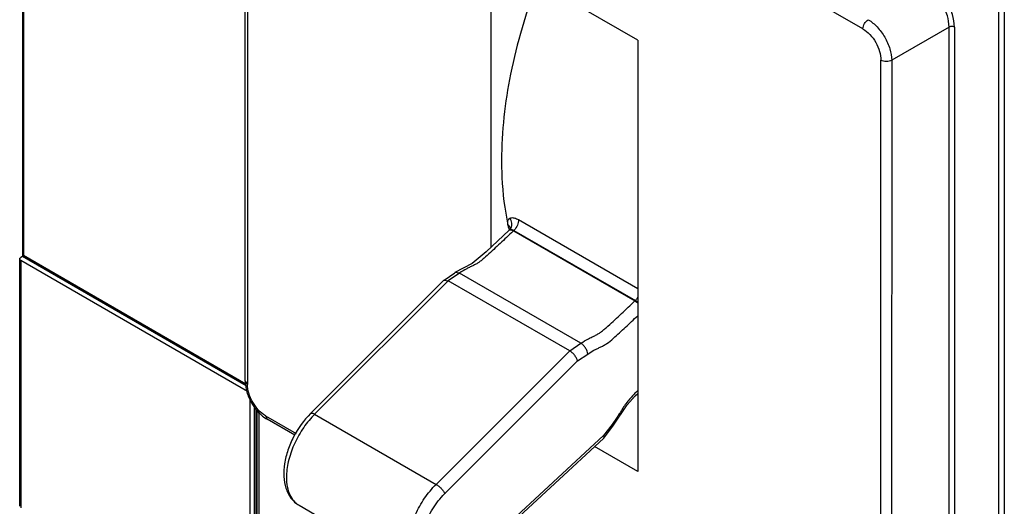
# Model space of a CAD drawing. Header units: millimetres. Extents: x 31 to 239, y 29 to 349.
# Tile 2 of 6: x 31 to 162, y 129 to 194. Entities that reach past the tile are written whole.
import ezdxf

# ---------------------------------------------------------------- set-up
doc = ezdxf.new("R2010")
doc.units = ezdxf.units.MM
doc.header["$LTSCALE"] = 24.583359
doc.layers.get('0').update_dxf_attribs({"linetype": 'CONTINUOUS'})

msp = doc.modelspace()

# ---------------------------------------------------------------- linework, layer by layer
at = {"color": 7, "linetype": 'Continuous'}
for p, q in [((31.66, 274.1), (31.66, 162.61)), ((31.81, 273.9), (31.8, 162.77)), ((143.28, 192.82), (63.95, 238.62)), ((61.25, 146.05), (61.25, 237.65)), ((61.55, 237.24), (61.54, 145.64)), ((93.85, 202.58), (93.85, 163.81)), ((113.37, 191.31), (93.85, 202.58)), ((161.35, 96.29), (161.35, 198.68)), ((162.06, 198.68), (162.06, 96.29)), ((154.73, 193.06), (147.1, 188.66)), ((154.72, 101.47), (154.73, 193.06)), ((155.44, 193.06), (155.43, 101.47)), ((113.37, 191.31), (113.37, 134.08)), ((145.67, 97.06), (145.68, 188.66)), ((147.1, 188.66), (147.09, 97.06)), ((97.52, 167.51), (113.37, 158.36)), ((96.24, 166.32), (96.25, 166.28)), ((96.26, 166.33), (96.27, 166.29)), ((96.47, 166.38), (96.29, 166.09)), ((96.29, 166.09), (96.35, 166.14)), ((96.29, 166.09), (96.29, 166.09)), ((96.48, 166.39), (96.47, 166.38)), ((96.49, 166.35), (96.49, 166.35)), ((96.94, 166.08), (96.6, 165.76)), ((96.94, 166.08), (113.06, 156.77)), ((96.88, 166.02), (96.6, 165.76)), ((96.88, 166.02), (113, 156.71)), ((31.3, 129.46), (31.3, 162.28)), ((31.66, 162.61), (31.45, 162.48)), ((61.39, 145.43), (31.66, 162.61)), ((31.8, 162.77), (61.33, 145.72)), ((31.45, 162.08), (31.44, 129.25)), ((61.57, 144.68), (31.45, 162.08)), ((87.65, 159.49), (89.1, 160.46)), ((89.7, 160.41), (88.22, 159.4)), ((89.7, 160.41), (89.1, 160.47)), ((89.1, 160.47), (89.1, 160.46)), ((105.82, 151.1), (89.7, 160.41)), ((87.62, 159.46), (69.92, 141.77)), ((88.22, 159.4), (70.47, 141.67)), ((87.62, 159.46), (87.65, 159.49)), ((87.65, 159.49), (88.22, 159.4)), ((104.34, 150.09), (88.22, 159.4)), ((113, 156.71), (113.06, 156.77)), ((104.34, 150.09), (105.82, 151.1)), ((86.6, 132.37), (104.34, 150.09)), ((105.37, 148.75), (106.74, 149.67)), ((87.73, 131.12), (105.37, 148.75)), ((61.25, 146.05), (61.54, 145.64)), ((61.87, 143.62), (61.86, 114.95)), ((62.43, 142.64), (62.43, 115.28)), ((62.71, 115.44), (62.71, 142.38)), ((62.85, 115.36), (62.85, 142.24)), ((63.07, 142.04), (63.06, 115.73)), ((63.94, 141.48), (68.02, 139.13)), ((63.94, 141.48), (64.15, 141.02)), ((70.47, 141.67), (86.6, 132.37)), ((67.85, 138.89), (64.15, 141.02)), ((109.96, 140.32), (108.82, 138.84)), ((108.87, 138.52), (110.07, 140.08)), ((109.97, 140.32), (110.07, 140.08)), ((110.07, 140.08), (110.07, 140.08)), ((108.82, 138.84), (90.81, 122.21)), ((108.82, 138.84), (108.87, 138.52)), ((108.86, 138.51), (90.78, 121.82)), ((113.37, 134.08), (107.64, 137.39)), ((108.87, 138.52), (108.86, 138.51)), ((68.4, 129.59), (84.52, 120.28))]:
    msp.add_line(p, q, dxfattribs=at)
for points in [[(96.29, 166.09), (93.23, 163.23), (91.37, 161.7), (89.1, 160.47)], [(110.07, 140.08), (111.98, 142.93), (113.02, 144.1), (113.37, 144.45)]]:
    msp.add_lwpolyline(points, dxfattribs=at)
for centre, radius, start, end in [((129.37, 173.88), 33.98, 192.0505, 192.8558), ((128.82, 173.75), 33.41, 192.9265, 193.2736), ((95.64, 166.86), 1.02, 325.1976, 330.0355), ((95.92, 166.22), 0.578, 12.2062, 15.4124), ((78.69, 133.45), 11.62, 134.9982, 136.1294)]:
    msp.add_arc(centre, radius, start, end, dxfattribs=at)
for points, knots in [([(100.02, 198.92), (98.53, 194.99), (96.22, 187.26), (95.29, 179.21), (95.29, 175.37)], [0, 0, 0, 0, 0.522405, 1, 1, 1, 1]), ([(155.44, 193.06), (155.44, 193.63), (155.23, 194.83), (154.48, 196.51), (153.4, 197.99), (152.47, 198.78), (151.98, 199.06)], [0, 0, 0, 0, 0.237233, 0.499989, 0.762752, 1, 1, 1, 1]), ([(154.73, 193.06), (154.73, 193.57), (154.54, 194.65), (153.87, 196.16), (152.9, 197.49), (152.06, 198.19), (151.62, 198.45)], [0, 0, 0, 0, 0.23724, 0.499989, 0.762745, 1, 1, 1, 1]), ([(143.28, 192.82), (143.28, 193.06), (143.45, 193.54), (143.78, 193.92), (143.99, 194.04)], [0, 0, 0, 0, 0.499996, 1, 1, 1, 1]), ([(143.99, 194.04), (144.43, 193.78), (145.26, 193.08), (146.24, 191.75), (146.9, 190.24), (147.1, 189.17), (147.1, 188.66)], [0, 0, 0, 0, 0.237255, 0.50001, 0.76276, 1, 1, 1, 1]), ([(143.28, 192.82), (143.62, 192.62), (144.27, 192.08), (145.02, 191.05), (145.53, 189.88), (145.68, 189.05), (145.68, 188.66)], [0, 0, 0, 0, 0.237261, 0.500011, 0.762755, 1, 1, 1, 1]), ([(155.44, 193.06), (155.33, 193.13), (155.09, 193.17), (154.84, 193.13), (154.73, 193.06)], [0, 0, 0, 0, 0.500007, 1, 1, 1, 1]), ([(147.1, 188.66), (146.89, 188.53), (146.39, 188.44), (145.89, 188.53), (145.68, 188.66)], [0, 0, 0, 0, 0.499993, 1, 1, 1, 1]), ([(95.29, 175.37), (95.29, 174.62), (95.35, 171.74), (95.7, 168.86), (96.14, 166.78)], [0, 0, 0, 0, 0.261195, 1, 1, 1, 1]), ([(96.14, 166.78), (96.12, 166.89), (96.09, 167.08), (96.12, 167.35), (96.22, 167.56), (96.34, 167.66), (96.4, 167.7)], [0, 0, 0, 0, 0.306636, 0.566557, 0.790314, 1, 1, 1, 1]), ([(96.4, 167.7), (96.47, 167.73), (96.68, 167.79), (97.08, 167.73), (97.37, 167.6), (97.52, 167.51)], [0, 0, 0, 0, 0.196789, 0.552323, 1, 1, 1, 1]), ([(96.52, 166.35), (96.63, 166.55), (96.73, 167.05), (96.54, 167.51), (96.4, 167.7)], [0, 0, 0, 0, 0.496509, 1, 1, 1, 1]), ([(97.52, 167.51), (97.56, 167.27), (97.44, 166.72), (97.14, 166.27), (96.94, 166.08)], [0, 0, 0, 0, 0.47407, 1, 1, 1, 1]), ([(96.48, 166.38), (96.45, 166.46), (96.36, 166.63), (96.22, 166.74), (96.14, 166.78)], [0, 0, 0, 0, 0.495089, 1, 1, 1, 1]), ([(96.35, 166.14), (96.39, 166.16), (96.45, 166.18), (96.51, 166.19), (96.53, 166.19)], [0, 0, 0, 0, 0.739279, 1, 1, 1, 1]), ([(96.35, 166.14), (96.36, 166.14), (96.4, 166.16), (96.45, 166.16), (96.48, 166.16)], [0, 0, 0, 0, 0.228397, 1, 1, 1, 1]), ([(96.48, 166.16), (96.5, 166.16), (96.56, 166.15), (96.62, 166.14), (96.66, 166.12)], [0, 0, 0, 0, 0.228553, 1, 1, 1, 1]), ([(96.53, 166.19), (96.54, 166.19), (96.6, 166.19), (96.67, 166.18), (96.71, 166.17)], [0, 0, 0, 0, 0.236941, 1, 1, 1, 1]), ([(96.66, 166.12), (96.68, 166.11), (96.75, 166.08), (96.82, 166.05), (96.88, 166.02)], [0, 0, 0, 0, 0.238259, 1, 1, 1, 1]), ([(96.71, 166.17), (96.73, 166.17), (96.81, 166.15), (96.89, 166.11), (96.94, 166.08)], [0, 0, 0, 0, 0.235274, 1, 1, 1, 1]), ([(96.6, 165.76), (96.32, 165.49), (95.74, 164.95), (94.89, 164.15), (94.03, 163.35), (93.32, 162.7), (92.77, 162.21), (92.39, 161.9), (91.99, 161.64), (91.58, 161.43), (91.13, 161.22), (90.49, 160.9), (90.01, 160.62), (89.7, 160.41)], [0, 0, 0, 0, 0.134077, 0.267737, 0.400876, 0.533206, 0.595725, 0.651539, 0.702974, 0.755262, 0.810954, 0.870977, 1, 1, 1, 1]), ([(31.3, 162.28), (31.3, 162.32), (31.33, 162.41), (31.4, 162.46), (31.45, 162.48)], [0, 0, 0, 0, 0.449976, 1, 1, 1, 1]), ([(31.45, 162.08), (31.4, 162.1), (31.33, 162.15), (31.3, 162.24), (31.3, 162.28)], [0, 0, 0, 0, 0.550034, 1, 1, 1, 1]), ([(31.65, 162.97), (31.65, 162.94), (31.66, 162.9), (31.69, 162.87), (31.69, 162.86)], [0, 0, 0, 0, 0.733264, 1, 1, 1, 1]), ([(113.06, 156.77), (113.09, 156.8), (113.22, 156.93), (113.33, 157.08), (113.4, 157.2)], [0, 0, 0, 0, 0.230425, 1, 1, 1, 1]), ([(105.82, 151.1), (106.15, 151.32), (106.64, 151.61), (107.31, 151.93), (107.77, 152.15), (108.2, 152.38), (108.6, 152.66), (109.01, 153), (109.58, 153.52), (110.32, 154.2), (111.22, 155.03), (112.11, 155.87), (112.7, 156.43), (113, 156.71)], [0, 0, 0, 0, 0.128374, 0.187569, 0.242863, 0.294535, 0.346591, 0.403744, 0.467491, 0.599893, 0.732798, 0.866196, 1, 1, 1, 1]), ([(113, 156.71), (113.03, 156.69), (113.16, 156.61), (113.28, 156.52), (113.37, 156.44)], [0, 0, 0, 0, 0.221305, 1, 1, 1, 1]), ([(113.06, 156.77), (113.09, 156.76), (113.2, 156.69), (113.3, 156.6), (113.37, 156.53)], [0, 0, 0, 0, 0.23474, 1, 1, 1, 1]), ([(106.74, 149.67), (107, 149.85), (107.4, 150.09), (107.96, 150.37), (108.38, 150.56), (108.82, 150.79), (109.43, 151.15), (110.14, 151.74), (110.95, 152.49), (111.76, 153.23), (112.56, 153.98), (113.1, 154.49), (113.37, 154.74)], [0, 0, 0, 0, 0.111846, 0.16627, 0.221546, 0.279815, 0.342121, 0.474815, 0.606046, 0.737165, 0.868471, 1, 1, 1, 1]), ([(106.74, 149.67), (106.73, 149.8), (106.66, 150.09), (106.45, 150.49), (106.17, 150.84), (105.94, 151.03), (105.82, 151.1)], [0, 0, 0, 0, 0.22199, 0.494532, 0.770266, 1, 1, 1, 1]), ([(105.37, 148.75), (105.34, 148.87), (105.24, 149.14), (105, 149.51), (104.7, 149.84), (104.46, 150.02), (104.34, 150.09)], [0, 0, 0, 0, 0.223693, 0.485573, 0.755379, 1, 1, 1, 1]), ([(61.25, 146.05), (61.25, 145.56), (61.42, 144.56), (62.03, 143.15), (62.94, 141.91), (63.73, 141.26), (64.15, 141.02)], [0, 0, 0, 0, 0.24154, 0.500002, 0.758464, 1, 1, 1, 1]), ([(63.94, 141.48), (63.6, 141.68), (62.96, 142.22), (62.2, 143.25), (61.69, 144.41), (61.54, 145.25), (61.54, 145.64)], [0, 0, 0, 0, 0.237261, 0.500011, 0.762755, 1, 1, 1, 1]), ([(113.37, 144.81), (113.21, 144.65), (112.88, 144.33), (112.4, 143.82), (111.93, 143.25), (111.5, 142.65), (111.12, 142.03), (110.63, 141.24), (110.24, 140.68), (109.96, 140.32)], [0, 0, 0, 0, 0.119811, 0.244115, 0.375065, 0.507757, 0.636799, 0.760413, 1, 1, 1, 1]), ([(69.92, 141.77), (69.02, 140.87), (67.88, 139.27), (66.88, 136.94), (66.43, 135.16), (66.31, 133.44), (66.57, 131.86), (67.24, 130.49), (67.98, 129.82), (68.4, 129.59)], [0, 0, 0, 0, 0.278126, 0.41777, 0.551202, 0.675295, 0.789542, 0.896485, 1, 1, 1, 1]), ([(70.31, 141.51), (69.77, 140.95), (68.78, 139.7), (67.65, 137.62), (66.92, 135.46), (66.72, 133.99), (66.72, 133.29)], [0, 0, 0, 0, 0.256579, 0.518541, 0.770802, 1, 1, 1, 1]), ([(69.92, 141.77), (69.97, 141.83), (70.13, 141.83), (70.31, 141.77), (70.42, 141.71), (70.48, 141.68)], [0, 0, 0, 0, 0.370224, 0.652938, 1, 1, 1, 1]), ([(66.72, 133.29), (66.72, 132.88), (66.78, 132.1), (67.1, 131.03), (67.63, 130.16), (68.13, 129.74), (68.4, 129.59)], [0, 0, 0, 0, 0.289694, 0.549088, 0.782216, 1, 1, 1, 1]), ([(82.84, 123.99), (82.84, 124.7), (83.05, 126.22), (83.82, 128.43), (85, 130.54), (86.03, 131.8), (86.6, 132.37)], [0, 0, 0, 0, 0.229594, 0.482528, 0.744641, 1, 1, 1, 1]), ([(86.6, 132.37), (86.72, 132.3), (86.97, 132.12), (87.29, 131.82), (87.56, 131.48), (87.7, 131.24), (87.74, 131.13)], [0, 0, 0, 0, 0.248441, 0.521804, 0.78363, 1, 1, 1, 1]), ([(90.61, 122.03), (90.06, 121.55), (89.18, 120.95), (87.91, 120.54), (87.05, 120.47), (86.26, 120.64), (85.58, 121.05), (85.06, 121.67), (84.71, 122.47), (84.53, 123.42), (84.53, 124.89), (84.98, 126.88), (86.07, 129.15), (87.13, 130.52), (87.73, 131.12)], [0, 0, 0, 0, 0.131021, 0.187521, 0.238284, 0.284922, 0.330158, 0.377157, 0.428536, 0.485779, 0.549264, 0.692046, 0.847047, 1, 1, 1, 1])]:
    msp.add_open_spline(points, degree=3, knots=knots, dxfattribs=at)
for points in [[(96.35, 166.14), (96.4, 166.18), (96.44, 166.23), (96.47, 166.28)], [(31.69, 162.86), (31.7, 162.85), (31.72, 162.83), (31.73, 162.82)], [(31.73, 162.82), (31.75, 162.8), (31.77, 162.78), (31.8, 162.77)]]:
    msp.add_open_spline(points, degree=3, dxfattribs=at)

doc.saveas('drawing.dxf')
